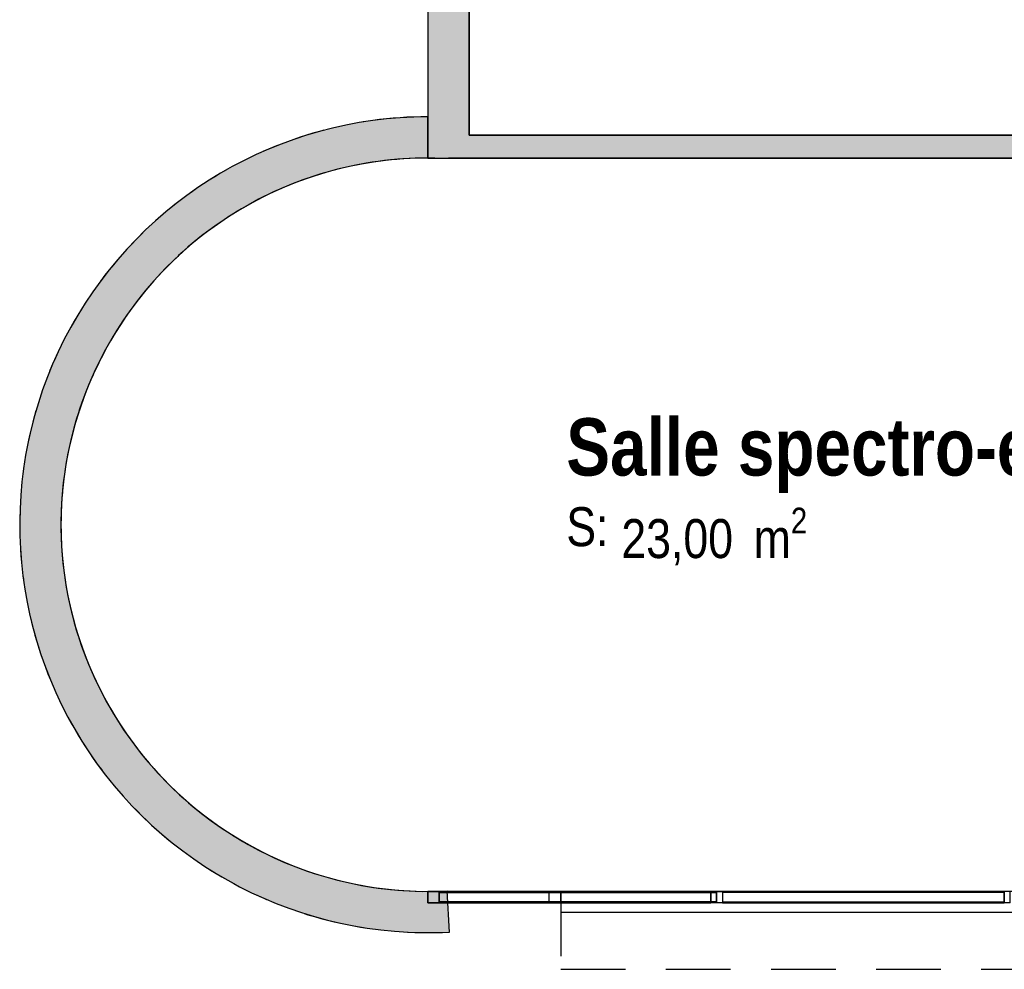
# Model space of a CAD drawing. Extents: x -24342 to 73038, y -9656 to 30949.
# Tile 53 of 170: x 4091 to 4521, y -1434 to -1020. Entities that reach past the tile are written whole.
import ezdxf
from ezdxf.enums import TextEntityAlignment as Align

# ---------------------------------------------------------------- set-up
doc = ezdxf.new("R2010")
doc.units = 0
doc.set_wipeout_variables(frame=1)
for name, pattern in [('21.0032_xref_rdc_02_pro$0$Tirets', [458.610928, 282.222247, -176.388681]), ('21.0032_xref_rdc_02_pro$0$Wipeout_Contour', [1000, 0, -1000]), ('ACAD_ISO12W100', [21, 12, -3, 0, -3, 0, -3])]:
    doc.linetypes.add(name, pattern=pattern)
for name, color, linetype in [('0_XREF', 250, 'Continuous'), ('21.0032_xref_rdc_02_pro$0$A-AREA-____-OTLN.Modèle IFC', 251, 'Continuous'), ('21.0032_xref_rdc_02_pro$0$A-GLAZ-CURT-OTLN.Modèle IFC', 251, 'Continuous'), ('21.0032_xref_rdc_02_pro$0$A-GLAZ-CWMG-OTLN.Modèle IFC', 251, 'Continuous'), ('21.0032_xref_rdc_02_pro$0$A-WALL-____-OTLN.Modèle IFC', 251, 'Continuous'), ('21.0032_xref_rdc_02_pro$0$Marques de Zone ARCHICAD', 251, 'Continuous')]:
    doc.layers.add(name, color=color, linetype=linetype)
doc.styles.add('21.0032_xref_rdc_02_pro$0$STYLE_GENERE_1', font='ARIALNB.TTF')
doc.styles.add('21.0032_xref_rdc_02_pro$0$STYLE_GENERE_2', font='ARIALN.TTF')

# ---------------------------------------------------------------- blocks, each defined once
blk = doc.blocks.new('21.0032_xref_rdc_02_pro$0$Salle spectro-emission_SAR_29_1', base_point=(44865, -12207.4))
at = {"layer": '21.0032_xref_rdc_02_pro$0$Marques de Zone ARCHICAD', "insert": (43534.4, -12325.8), "char_height": 170, "attachment_point": 1, "style": '21.0032_xref_rdc_02_pro$0$STYLE_GENERE_2'}
blk.add_mtext('\\A1;\\pt0,100;23,00{\\H0.66x;\\S^  ;} m{\\H0.66x;\\S2^  ;}', dxfattribs=at)
at = {"layer": '21.0032_xref_rdc_02_pro$0$Marques de Zone ARCHICAD'}
for tag, height, style, p in [('DUMMY_849', 250, '21.0032_xref_rdc_02_pro$0$STYLE_GENERE_1', (46435.6, -11861.5)), ('ROOM_NAME', 250, '21.0032_xref_rdc_02_pro$0$STYLE_GENERE_1', (43294.4, -11935.5)), ('calculatedAreaCode', 170, '21.0032_xref_rdc_02_pro$0$STYLE_GENERE_2', (43294.4, -12323.5))]:
    blk.add_attdef(tag, text='', height=height, dxfattribs=dict(at, style=style)).set_placement(p, align=Align.TOP_LEFT)
blk = doc.blocks.new('21.0032_xref_rdc_02_pro$0$Percement_47_1')
at = {"linetype": '21.0032_xref_rdc_02_pro$0$Wipeout_Contour', "ltscale": 201397.90032}
blk.add_wipeout([(43270.1, -14090), (53390, -14090), (53390, -14000), (43270.1, -14000)], dxfattribs=at).dxf.layer = '21.0032_xref_rdc_02_pro$0$A-WALL-____-OTLN.Modèle IFC'
at = {"layer": '21.0032_xref_rdc_02_pro$0$A-WALL-____-OTLN.Modèle IFC', "linetype": 'Continuous', "flags": 128}
for points in [[(53390, -14000), (43270.1, -14000)], [(43270.1, -14000), (43270.1, -14090)], [(43270.1, -14090), (53390, -14090)]]:
    blk.add_lwpolyline(points, dxfattribs=at)
blk = doc.blocks.new('21.0032_xref_rdc_02_pro$0$Mur_93_1', base_point=(46990, -10750))
at = {"layer": '21.0032_xref_rdc_02_pro$0$A-WALL-____-OTLN.Modèle IFC', "linetype": 'Continuous'}
blk.add_hatch(color=256, dxfattribs=at).paths.add_polyline_path([(42870, -10800), (46900, -10800), (46900, -10700), (42870, -10700)])
at = {"layer": '21.0032_xref_rdc_02_pro$0$A-WALL-____-OTLN.Modèle IFC', "linetype": 'Continuous', "flags": 128}
for points in [[(46900, -10700), (42870, -10700)], [(42870, -10800), (46900, -10800)]]:
    blk.add_lwpolyline(points, dxfattribs=at)
blk = doc.blocks.new('21.0032_xref_rdc_02_pro$0$Mur_101_1', base_point=(42780, -9390))
at = {"layer": '21.0032_xref_rdc_02_pro$0$A-WALL-____-OTLN.Modèle IFC', "linetype": 'Continuous'}
for points in [[(42870, -10700), (42870, -9480), (42690, -9480), (42690, -10700)], [(42870, -10700), (42690, -10800), (42870, -10800)], [(42690, -10700), (42690, -10800), (42870, -10700)]]:
    blk.add_hatch(color=256, dxfattribs=at).paths.add_polyline_path(points)
at = {"layer": '21.0032_xref_rdc_02_pro$0$A-WALL-____-OTLN.Modèle IFC', "linetype": 'Continuous', "flags": 128}
for points in [[(42690, -9480), (42690, -10800)], [(42870, -10700), (42870, -9480)], [(42690, -10800), (42870, -10800)]]:
    blk.add_lwpolyline(points, dxfattribs=at)
blk = doc.blocks.new('21.0032_xref_rdc_02_pro$0$Mur_165_1', base_point=(42690, -10710))
at = {"layer": '21.0032_xref_rdc_02_pro$0$A-WALL-____-OTLN.Modèle IFC', "linetype": 'Continuous'}
blk.add_hatch(color=256, dxfattribs=at).paths.add_polyline_path([(42690, -10620, 1.027001), (42784.8, -14177.5), (42775.2, -13997.7, -1.027001), (42690, -10800)])
at = {"layer": '21.0032_xref_rdc_02_pro$0$A-WALL-____-OTLN.Modèle IFC', "linetype": 'Continuous', "flags": 128}
for points in [[(42690, -10800), (42690, -10620)], [(42784.8, -14177.5), (42775.2, -13997.7)]]:
    blk.add_lwpolyline(points, dxfattribs=at)
at = {"layer": '21.0032_xref_rdc_02_pro$0$A-WALL-____-OTLN.Modèle IFC', "linetype": 'Continuous'}
for radius in [1780, 1600]:
    blk.add_arc((42690, -12400), radius, 90, 273.0527, dxfattribs=at)
blk = doc.blocks.new('21.0032_xref_rdc_02_pro$0$Mur_207_1', base_point=(42690, -10710))
at = {"layer": '21.0032_xref_rdc_02_pro$0$A-WALL-____-OTLN.Modèle IFC', "linetype": '21.0032_xref_rdc_02_pro$0$Tirets', "flags": 128}
for points in [[(42690, -10800), (42690, -10620)], [(42784.8, -14177.5), (42775.2, -13997.7)]]:
    blk.add_lwpolyline(points, dxfattribs=at)
at = {"layer": '21.0032_xref_rdc_02_pro$0$A-WALL-____-OTLN.Modèle IFC', "linetype": '21.0032_xref_rdc_02_pro$0$Tirets'}
for radius in [1780, 1600]:
    blk.add_arc((42690, -12400), radius, 90, 273.0527, dxfattribs=at)
blk = doc.blocks.new('21.0032_xref_rdc_02_pro$0$Mur_211_1', base_point=(43270.1, -14170))
at = {"layer": '21.0032_xref_rdc_02_pro$0$A-WALL-____-OTLN.Modèle IFC', "linetype": '21.0032_xref_rdc_02_pro$0$Tirets', "flags": 128}
for points in [[(60910.1, -14000), (43270.1, -14000)], [(43270.1, -14000), (43270.1, -14340)], [(43270.1, -14340), (60910.1, -14340)]]:
    blk.add_lwpolyline(points, dxfattribs=at)
blk = doc.blocks.new('21.0032_xref_rdc_02_pro$0$Elément Modèle 10[47]_1', base_point=(42740, -14045))
at = {"layer": '21.0032_xref_rdc_02_pro$0$A-GLAZ-CURT-OTLN.Modèle IFC', "linetype": 'Continuous'}
for p, q in [((42740, -14005), (43950, -14005)), ((42740, -14005), (42740, -14045)), ((43950, -14005), (43950, -14045)), ((43950, -14045), (42740, -14045))]:
    blk.add_line(p, q, dxfattribs=at)
blk = doc.blocks.new('21.0032_xref_rdc_02_pro$0$IFC Extruded[50]_1', base_point=(43332.5, -14000))
at = {"layer": '21.0032_xref_rdc_02_pro$0$A-GLAZ-CURT-OTLN.Modèle IFC', "linetype": 'Continuous'}
for p, q in [((43925, -14005), (42740, -14005)), ((42740, -14005), (42740, -14045)), ((43925, -14045), (43925, -14005)), ((42740, -14045), (43925, -14045))]:
    blk.add_line(p, q, dxfattribs=at)
blk = doc.blocks.new('21.0032_xref_rdc_02_pro$0$IFC Extruded[51]_1', base_point=(44590, -14000))
at = {"layer": '21.0032_xref_rdc_02_pro$0$A-GLAZ-CURT-OTLN.Modèle IFC', "linetype": 'Continuous'}
for p, q in [((45205, -14005), (43975, -14005)), ((43975, -14005), (43975, -14045)), ((45205, -14045), (45205, -14005)), ((43975, -14045), (45205, -14045))]:
    blk.add_line(p, q, dxfattribs=at)
blk = doc.blocks.new('21.0032_xref_rdc_02_pro$0$IFC Extruded[66]_1', base_point=(43332.5, -14000))
at = {"layer": '21.0032_xref_rdc_02_pro$0$A-GLAZ-CURT-OTLN.Modèle IFC', "linetype": 'Continuous'}
for p, q in [((43925, -14005), (42740, -14005)), ((42740, -14005), (42740, -14045)), ((43925, -14045), (43925, -14005)), ((42740, -14045), (43925, -14045))]:
    blk.add_line(p, q, dxfattribs=at)
blk = doc.blocks.new('21.0032_xref_rdc_02_pro$0$IFC Extruded[67]_1', base_point=(44590, -14000))
at = {"layer": '21.0032_xref_rdc_02_pro$0$A-GLAZ-CURT-OTLN.Modèle IFC', "linetype": 'Continuous'}
for p, q in [((45205, -14005), (43975, -14005)), ((43975, -14005), (43975, -14045)), ((45205, -14045), (45205, -14005)), ((43975, -14045), (45205, -14045))]:
    blk.add_line(p, q, dxfattribs=at)
blk = doc.blocks.new('21.0032_xref_rdc_02_pro$0$IFC Extruded[82]_1', base_point=(42980, -14000))
at = {"layer": '21.0032_xref_rdc_02_pro$0$A-GLAZ-CURT-OTLN.Modèle IFC', "linetype": 'Continuous'}
for p, q in [((43220.1, -14005), (42740, -14005)), ((42740, -14005), (42740, -14045)), ((43220.1, -14045), (43220.1, -14005)), ((42740, -14045), (43220.1, -14045))]:
    blk.add_line(p, q, dxfattribs=at)
blk = doc.blocks.new('21.0032_xref_rdc_02_pro$0$IFC Extruded[92]_1', base_point=(43950, -14000))
at = {"layer": '21.0032_xref_rdc_02_pro$0$A-GLAZ-CWMG-OTLN.Modèle IFC', "linetype": 'Continuous'}
for p, q in [((43950, -14050), (43950, -14000)), ((45230, -14000), (43950, -14000)), ((45230, -14050), (45230, -14000)), ((45230, -14050), (43950, -14050))]:
    blk.add_line(p, q, dxfattribs=at)
blk = doc.blocks.new('21.0032_xref_rdc_02_pro$0$IFC Extruded[93]_1', base_point=(43220.1, -14000))
at = {"layer": '21.0032_xref_rdc_02_pro$0$A-GLAZ-CWMG-OTLN.Modèle IFC', "linetype": 'Continuous'}
for p, q in [((43220.1, -14050), (43220.1, -14000)), ((43950, -14000), (43220.1, -14000)), ((43950, -14050), (43950, -14000)), ((43950, -14050), (43220.1, -14050))]:
    blk.add_line(p, q, dxfattribs=at)
blk = doc.blocks.new('21.0032_xref_rdc_02_pro$0$IFC Extruded[95]_1', base_point=(43925, -14000))
at = {"layer": '21.0032_xref_rdc_02_pro$0$A-GLAZ-CWMG-OTLN.Modèle IFC', "linetype": 'Continuous'}
for p, q in [((42740, -14000), (42740, -14050)), ((42740, -14000), (43925, -14000)), ((43925, -14000), (43925, -14050)), ((42740, -14050), (43925, -14050))]:
    blk.add_line(p, q, dxfattribs=at)
blk = doc.blocks.new('21.0032_xref_rdc_02_pro$0$IFC Extruded[108]_1', base_point=(45205, -14000))
at = {"layer": '21.0032_xref_rdc_02_pro$0$A-GLAZ-CWMG-OTLN.Modèle IFC', "linetype": 'Continuous'}
for p, q in [((43975, -14000), (43975, -14050)), ((43975, -14000), (45205, -14000)), ((45205, -14000), (45205, -14050)), ((43975, -14050), (45205, -14050))]:
    blk.add_line(p, q, dxfattribs=at)
blk = doc.blocks.new('21.0032_xref_rdc_02_pro$0$IFC Extruded[126]_1', base_point=(45205, -14000))
at = {"layer": '21.0032_xref_rdc_02_pro$0$A-GLAZ-CWMG-OTLN.Modèle IFC', "linetype": 'Continuous'}
for p, q in [((43975, -14000), (43975, -14050)), ((43975, -14000), (45205, -14000)), ((45205, -14000), (45205, -14050)), ((43975, -14050), (45205, -14050))]:
    blk.add_line(p, q, dxfattribs=at)
blk = doc.blocks.new('21.0032_xref_rdc_02_pro$0$IFC Extruded[127]_1', base_point=(43925, -14000))
at = {"layer": '21.0032_xref_rdc_02_pro$0$A-GLAZ-CWMG-OTLN.Modèle IFC', "linetype": 'Continuous'}
for p, q in [((42740, -14000), (42740, -14050)), ((42740, -14000), (43925, -14000)), ((43925, -14000), (43925, -14050)), ((42740, -14050), (43925, -14050))]:
    blk.add_line(p, q, dxfattribs=at)
blk = doc.blocks.new('21.0032_xref_rdc_02_pro$0$IFC Extruded[142]_1', base_point=(45205, -14000))
at = {"layer": '21.0032_xref_rdc_02_pro$0$A-GLAZ-CWMG-OTLN.Modèle IFC', "linetype": 'Continuous'}
for p, q in [((43975, -14000), (43975, -14050)), ((43975, -14000), (45205, -14000)), ((45205, -14000), (45205, -14050)), ((43975, -14050), (45205, -14050))]:
    blk.add_line(p, q, dxfattribs=at)
blk = doc.blocks.new('21.0032_xref_rdc_02_pro$0$IFC Extruded[143]_1', base_point=(43925, -14000))
at = {"layer": '21.0032_xref_rdc_02_pro$0$A-GLAZ-CWMG-OTLN.Modèle IFC', "linetype": 'Continuous'}
for p, q in [((42740, -14000), (42740, -14050)), ((42740, -14000), (43925, -14000)), ((43925, -14000), (43925, -14050)), ((42740, -14050), (43925, -14050))]:
    blk.add_line(p, q, dxfattribs=at)
blk = doc.blocks.new('21.0032_xref_rdc_02_pro$0$IFC Extruded[182]_1', base_point=(43950, -14000))
at = {"layer": '21.0032_xref_rdc_02_pro$0$A-GLAZ-CWMG-OTLN.Modèle IFC', "linetype": 'Continuous'}
for p, q in [((43925, -14050), (43925, -14000)), ((43925, -14000), (43975, -14000)), ((43975, -14000), (43975, -14050)), ((43975, -14050), (43925, -14050))]:
    blk.add_line(p, q, dxfattribs=at)
blk = doc.blocks.new('21.0032_xref_rdc_02_pro$0$IFC Extruded[183]_1', base_point=(43950, -14000))
at = {"layer": '21.0032_xref_rdc_02_pro$0$A-GLAZ-CWMG-OTLN.Modèle IFC', "linetype": 'Continuous'}
for p, q in [((43925, -14050), (43925, -14000)), ((43925, -14000), (43975, -14000)), ((43975, -14000), (43975, -14050)), ((43975, -14050), (43925, -14050))]:
    blk.add_line(p, q, dxfattribs=at)
blk = doc.blocks.new('21.0032_xref_rdc_02_pro$0$IFC Extruded[184]_1', base_point=(43950, -14000))
at = {"layer": '21.0032_xref_rdc_02_pro$0$A-GLAZ-CWMG-OTLN.Modèle IFC', "linetype": 'Continuous'}
for p, q in [((43925, -14050), (43925, -14000)), ((43925, -14000), (43975, -14000)), ((43975, -14000), (43975, -14050)), ((43975, -14050), (43925, -14050))]:
    blk.add_line(p, q, dxfattribs=at)
blk = doc.blocks.new('21.0032_xref_rdc_02_pro$0$IFC Extruded[185]_1', base_point=(43270.1, -14000))
at = {"layer": '21.0032_xref_rdc_02_pro$0$A-GLAZ-CWMG-OTLN.Modèle IFC', "linetype": 'Continuous'}
for p, q in [((43220.1, -14050), (43220.1, -14000)), ((43220.1, -14000), (43270.1, -14000)), ((43270.1, -14000), (43270.1, -14050)), ((43270.1, -14050), (43220.1, -14050))]:
    blk.add_line(p, q, dxfattribs=at)
blk = doc.blocks.new('21.0032_xref_rdc_02_pro$0$IFC Extruded[186]_1', base_point=(42690, -14000))
at = {"layer": '21.0032_xref_rdc_02_pro$0$A-GLAZ-CWMG-OTLN.Modèle IFC', "linetype": 'Continuous'}
for p, q in [((42740, -14000), (42690, -14000)), ((42690, -14000), (42690, -14050)), ((42740, -14050), (42740, -14000)), ((42690, -14050), (42740, -14050))]:
    blk.add_line(p, q, dxfattribs=at)
blk = doc.blocks.new('21.0032_xref_rdc_02_pro$0$IFC Extruded[187]_1', base_point=(42690, -14000))
at = {"layer": '21.0032_xref_rdc_02_pro$0$A-GLAZ-CWMG-OTLN.Modèle IFC', "linetype": 'Continuous'}
for p, q in [((42740, -14000), (42690, -14000)), ((42690, -14000), (42690, -14050)), ((42740, -14050), (42740, -14000)), ((42690, -14050), (42740, -14050))]:
    blk.add_line(p, q, dxfattribs=at)
blk = doc.blocks.new('21.0032_xref_rdc_02_pro$0$IFC Extruded[188]_1', base_point=(42690, -14000))
at = {"layer": '21.0032_xref_rdc_02_pro$0$A-GLAZ-CWMG-OTLN.Modèle IFC', "linetype": 'Continuous'}
for p, q in [((42740, -14000), (42690, -14000)), ((42690, -14000), (42690, -14050)), ((42740, -14050), (42740, -14000)), ((42690, -14050), (42740, -14050))]:
    blk.add_line(p, q, dxfattribs=at)
blk = doc.blocks.new('21.0032_xref_rdc_02_pro$0$IFC Extruded[189]_1', base_point=(42690, -14000))
at = {"layer": '21.0032_xref_rdc_02_pro$0$A-GLAZ-CWMG-OTLN.Modèle IFC', "linetype": 'Continuous'}
for p, q in [((42740, -14000), (42690, -14000)), ((42690, -14000), (42690, -14050)), ((42740, -14050), (42740, -14000)), ((42690, -14050), (42740, -14050))]:
    blk.add_line(p, q, dxfattribs=at)
blk = doc.blocks.new('21.0032_xref_rdc_02_pro$0$IFC Extruded[190]_1', base_point=(43270.1, -14000))
at = {"layer": '21.0032_xref_rdc_02_pro$0$A-GLAZ-CWMG-OTLN.Modèle IFC', "linetype": 'Continuous'}
for p, q in [((43220.1, -14050), (43220.1, -14000)), ((43220.1, -14000), (43270.1, -14000)), ((43270.1, -14000), (43270.1, -14050)), ((43270.1, -14050), (43220.1, -14050))]:
    blk.add_line(p, q, dxfattribs=at)
blk = doc.blocks.new('21.0032_xref_rdc_02_pro$0$IFC Extruded[199]_1', base_point=(42690, -14000))
at = {"layer": '21.0032_xref_rdc_02_pro$0$A-GLAZ-CWMG-OTLN.Modèle IFC', "linetype": 'Continuous'}
for p, q in [((42690, -14050), (42690, -14000)), ((43270.1, -14000), (42690, -14000)), ((43270.1, -14050), (43270.1, -14000)), ((43270.1, -14050), (42690, -14050))]:
    blk.add_line(p, q, dxfattribs=at)
blk = doc.blocks.new('21.0032_xref_rdc_02_pro$0$IFC Extruded[603]_1', base_point=(42980, -14000))
at = {"layer": '21.0032_xref_rdc_02_pro$0$A-GLAZ-CURT-OTLN.Modèle IFC', "linetype": 'Continuous'}
for p, q in [((43220.1, -14005), (42740, -14005)), ((42740, -14005), (42740, -14045)), ((43220.1, -14045), (43220.1, -14005)), ((42740, -14045), (43220.1, -14045))]:
    blk.add_line(p, q, dxfattribs=at)
blk = doc.blocks.new('21.0032_xref_rdc_02_pro$0$IFC Extruded[605]_1', base_point=(43270.1, -14000))
at = {"layer": '21.0032_xref_rdc_02_pro$0$A-GLAZ-CWMG-OTLN.Modèle IFC', "linetype": 'Continuous'}
for p, q in [((43220.1, -14050), (43220.1, -14000)), ((43220.1, -14000), (43270.1, -14000)), ((43270.1, -14000), (43270.1, -14050)), ((43270.1, -14050), (43220.1, -14050))]:
    blk.add_line(p, q, dxfattribs=at)
blk = doc.blocks.new('21.0032_xref_rdc_02_pro$0$IFC Extruded[606]_1', base_point=(42690, -14000))
at = {"layer": '21.0032_xref_rdc_02_pro$0$A-GLAZ-CWMG-OTLN.Modèle IFC', "linetype": 'Continuous'}
for p, q in [((42740, -14000), (42690, -14000)), ((42690, -14000), (42690, -14050)), ((42740, -14050), (42740, -14000)), ((42690, -14050), (42740, -14050))]:
    blk.add_line(p, q, dxfattribs=at)
blk = doc.blocks.new('21.0032_xref_rdc_02_pro')
at = {"layer": '21.0032_xref_rdc_02_pro$0$A-AREA-____-OTLN.Modèle IFC', "linetype": 'Continuous', "flags": 128}
blk.add_lwpolyline([(4690, -28), (4108, -28), (4108, -448), (4538, -448), (4538, -458), (4108, -458), (4108, -930), (4287, -930), (4287, -1070), (4690, -1070), (4690, -939)], close=True, dxfattribs=at)
blk.add_lwpolyline([(4699, -1080), (4278, -1080), (4277.52, -1080.22, 1.027001), (4269, -1400), (4327.01, -1400), (4659, -1400), (4659, -1382), (4739, -1382), (4739, -1400), (4864, -1400), (4864, -1080)], format="xyb", close=True, dxfattribs=at)
at = {"layer": '21.0032_xref_rdc_02_pro$0$A-AREA-____-OTLN.Modèle IFC', "linetype": 'Continuous', "xscale": 0.1, "yscale": 0.1, "zscale": 0.1}
blk.add_blockref('21.0032_xref_rdc_02_pro$0$Salle spectro-emission_SAR_29_1', (4486.5, -1220.74), dxfattribs=at).add_auto_attribs({'ROOM_NAME': 'Salle spectro-emission', 'calculatedAreaCode': 'S: '})
at = {"layer": '21.0032_xref_rdc_02_pro$0$A-GLAZ-CURT-OTLN.Modèle IFC', "linetype": 'Continuous', "xscale": 0.1, "yscale": 0.1, "zscale": 0.1}
for name in ['21.0032_xref_rdc_02_pro$0$IFC Extruded[82]_1', '21.0032_xref_rdc_02_pro$0$IFC Extruded[603]_1']:
    blk.add_blockref(name, (4298, -1400), dxfattribs=at)
at = {"layer": '21.0032_xref_rdc_02_pro$0$A-GLAZ-CWMG-OTLN.Modèle IFC', "linetype": 'Continuous', "xscale": 0.1, "yscale": 0.1, "zscale": 0.1}
for name in ['21.0032_xref_rdc_02_pro$0$IFC Extruded[186]_1', '21.0032_xref_rdc_02_pro$0$IFC Extruded[187]_1', '21.0032_xref_rdc_02_pro$0$IFC Extruded[188]_1', '21.0032_xref_rdc_02_pro$0$IFC Extruded[189]_1', '21.0032_xref_rdc_02_pro$0$IFC Extruded[606]_1']:
    blk.add_blockref(name, (4269, -1400), dxfattribs=at)
at = {"layer": '21.0032_xref_rdc_02_pro$0$A-WALL-____-OTLN.Modèle IFC', "xscale": 0.1, "yscale": 0.1, "zscale": 0.1}
for name, p in [('21.0032_xref_rdc_02_pro$0$Mur_101_1', (4278, -939)), ('21.0032_xref_rdc_02_pro$0$Mur_165_1', (4269, -1071)), ('21.0032_xref_rdc_02_pro$0$Mur_207_1', (4269, -1071)), ('21.0032_xref_rdc_02_pro$0$Mur_93_1', (4699, -1075))]:
    blk.add_blockref(name, p, dxfattribs=at)
at = {"layer": '21.0032_xref_rdc_02_pro$0$A-WALL-____-OTLN.Modèle IFC', "linetype": 'Continuous', "xscale": 0.1, "yscale": 0.1, "zscale": 0.1}
blk.add_blockref('21.0032_xref_rdc_02_pro$0$Percement_47_1', (0, 0), dxfattribs=at)
at = {"layer": '21.0032_xref_rdc_02_pro$0$A-GLAZ-CURT-OTLN.Modèle IFC', "linetype": 'Continuous', "xscale": 0.1, "yscale": 0.1, "zscale": 0.1}
for name, p in [('21.0032_xref_rdc_02_pro$0$Elément Modèle 10[47]_1', (4274, -1404.5)), ('21.0032_xref_rdc_02_pro$0$IFC Extruded[50]_1', (4333.25, -1400)), ('21.0032_xref_rdc_02_pro$0$IFC Extruded[66]_1', (4333.25, -1400)), ('21.0032_xref_rdc_02_pro$0$IFC Extruded[51]_1', (4459, -1400)), ('21.0032_xref_rdc_02_pro$0$IFC Extruded[67]_1', (4459, -1400))]:
    blk.add_blockref(name, p, dxfattribs=at)
at = {"layer": '21.0032_xref_rdc_02_pro$0$A-GLAZ-CWMG-OTLN.Modèle IFC', "linetype": 'Continuous', "xscale": 0.1, "yscale": 0.1, "zscale": 0.1}
for name, p in [('21.0032_xref_rdc_02_pro$0$IFC Extruded[199]_1', (4269, -1400)), ('21.0032_xref_rdc_02_pro$0$IFC Extruded[95]_1', (4392.5, -1400)), ('21.0032_xref_rdc_02_pro$0$IFC Extruded[127]_1', (4392.5, -1400)), ('21.0032_xref_rdc_02_pro$0$IFC Extruded[143]_1', (4392.5, -1400)), ('21.0032_xref_rdc_02_pro$0$IFC Extruded[93]_1', (4322.01, -1400)), ('21.0032_xref_rdc_02_pro$0$IFC Extruded[185]_1', (4327.01, -1400)), ('21.0032_xref_rdc_02_pro$0$IFC Extruded[190]_1', (4327.01, -1400)), ('21.0032_xref_rdc_02_pro$0$IFC Extruded[605]_1', (4327.01, -1400)), ('21.0032_xref_rdc_02_pro$0$IFC Extruded[182]_1', (4395, -1400)), ('21.0032_xref_rdc_02_pro$0$IFC Extruded[183]_1', (4395, -1400)), ('21.0032_xref_rdc_02_pro$0$IFC Extruded[184]_1', (4395, -1400)), ('21.0032_xref_rdc_02_pro$0$IFC Extruded[92]_1', (4395, -1400)), ('21.0032_xref_rdc_02_pro$0$IFC Extruded[108]_1', (4520.5, -1400)), ('21.0032_xref_rdc_02_pro$0$IFC Extruded[126]_1', (4520.5, -1400)), ('21.0032_xref_rdc_02_pro$0$IFC Extruded[142]_1', (4520.5, -1400))]:
    blk.add_blockref(name, p, dxfattribs=at)
at = {"layer": '21.0032_xref_rdc_02_pro$0$A-WALL-____-OTLN.Modèle IFC', "xscale": 0.1, "yscale": 0.1, "zscale": 0.1}
blk.add_blockref('21.0032_xref_rdc_02_pro$0$Mur_211_1', (4327.01, -1417), dxfattribs=at)

msp = doc.modelspace()

# ---------------------------------------------------------------- block references
at = {"layer": '0_XREF', "linetype": 'ACAD_ISO12W100'}
msp.add_blockref('21.0032_xref_rdc_02_pro', (0, 0), dxfattribs=at)

doc.saveas('drawing.dxf')
